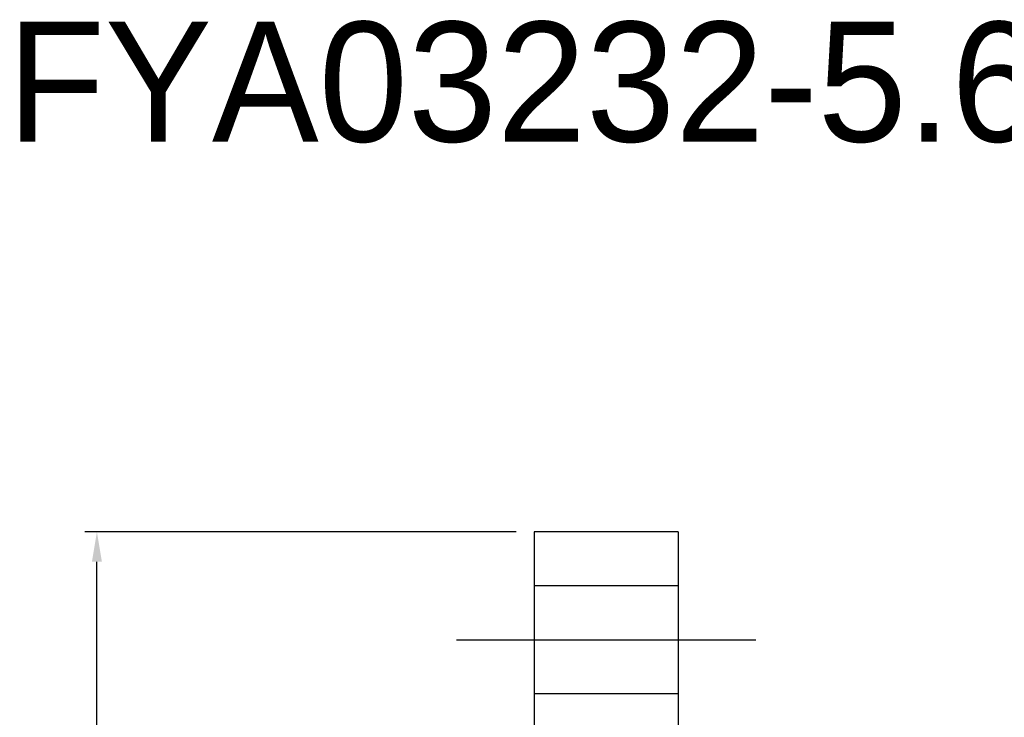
# Model space of a CAD drawing. Header units: millimetres. Extents: x 7 to 250, y -8 to 167.
# Tile 63 of 63: x 100 to 182, y 109 to 167. Entities that reach past the tile are written whole.
import ezdxf
from ezdxf.lldxf.tags import DXFTag

# ---------------------------------------------------------------- set-up
doc = ezdxf.new("R2010")
doc.units = ezdxf.units.MM
doc.header["$LTSCALE"] = 0.2
doc.layers.get('0').update_dxf_attribs({"linetype": 'CONTINUOUS'})
doc.layers.get('DEFPOINTS').update_dxf_attribs({"linetype": 'CONTINUOUS'})
doc.styles.add('DIM-7', font='SIMPLEX.shx', dxfattribs={"width": 0.7, "bigfont": 'chineset.shx'})
tags = doc.linetypes.add('DASHED', pattern=[25.72, 12.86, -12.86]).pattern_tags.tags
tags[6:7] = [DXFTag(74, 4), DXFTag(75, 0), DXFTag(340, '0'), DXFTag(46, 0.0), DXFTag(50, 0.0), DXFTag(44, 0.0), DXFTag(45, 0.0)]
tags[4:5] = [DXFTag(74, 4), DXFTag(75, 0), DXFTag(340, '0'), DXFTag(46, 0.0), DXFTag(50, 0.0), DXFTag(44, 0.0), DXFTag(45, 0.0)]
doc.dimstyles.new('CNS', dxfattribs={"dimtxt": 3.5, "dimasz": 2.5, "dimexe": 1, "dimexo": 1.5, "dimgap": 0.09, "dimtad": 0, "dimdsep": 46, "dimtxsty": 'DIM-7', "dimcen": 0.09, "dimclrd": 1, "dimclre": 1, "dimclrt": 4, "dimadec": 0, "dimazin": 0, "dimtfac": 1, "dimtix": 1, "dimtmove": 2, "dimatfit": 3, "dimfxl": 1, "dimtvp": 0.971429, "dimtolj": 1, "dimarcsym": 0})

# ---------------------------------------------------------------- blocks, each defined once
blk = doc.blocks.new('*D6')
at = {"lineweight": -2, "transparency": 16777216}
for p, q in [((141.341, 124.623), (105.342, 124.623)), ((106.342, 35.123), (106.342, 122.123)), ((141.341, 32.623), (105.342, 32.623))]:
    blk.add_line(p, q, dxfattribs=at)
at = {"transparency": 16777216}
for points in [[(105.925, 122.123), (106.759, 122.123), (106.342, 124.623)], [(105.925, 35.123), (106.759, 35.123), (106.342, 32.623)]]:
    blk.add_solid(points, dxfattribs=at)
at = {"layer": 'DEFPOINTS', "color": 0, "transparency": 16777216}
for p in [(106.342, 124.623), (142.841, 124.623), (142.841, 32.623)]:
    blk.add_point(p, dxfattribs=at)
at = {"transparency": 16777216, "insert": (103.792, 78.623), "char_height": 3.5, "attachment_point": 5, "rotation": 90, "style": 'DIM-7'}
blk.add_mtext('\\A1;%%C92', dxfattribs=at)

msp = doc.modelspace()

# ---------------------------------------------------------------- linework, layer by layer
at = {"linetype": 'Continuous'}
for p, q in [((154.841, 124.623), (142.841, 124.623)), ((142.841, 124.623), (142.841, 113.494)), ((154.841, 124.623), (154.841, 113.494)), ((142.841, 113.494), (142.841, 43.752)), ((154.841, 113.494), (154.841, 43.752))]:
    msp.add_line(p, q, dxfattribs=at)
at = {"linetype": 'DASHED'}
for p, q in [((154.841, 120.121), (142.841, 120.121)), ((142.841, 111.121), (154.841, 111.121))]:
    msp.add_line(p, q, dxfattribs=at)
msp.add_line((136.341, 115.621), (161.341, 115.621))

# ---------------------------------------------------------------- texts
msp.add_text('SFYA03232-5.6', height=10).set_placement((89.93, 157.183))

# ---------------------------------------------------------------- dimensions: what is measured, and where the dimension line sits
dim = msp.add_linear_dim(base=(106.342, 124.623), p1=(142.841, 32.623), p2=(142.841, 124.623), angle=90, text='%%C<>', dimstyle='CNS', override={"dimgap": 0.8, "dimtad": 1, "dimclrd": 256, "dimclre": 256, "dimclrt": 256, "dimtmove": 1})
dim.commit()
dim.dimension.update_dxf_attribs({"geometry": '*D6', "text_midpoint": (103.792, 78.623)})

doc.saveas('drawing.dxf')
